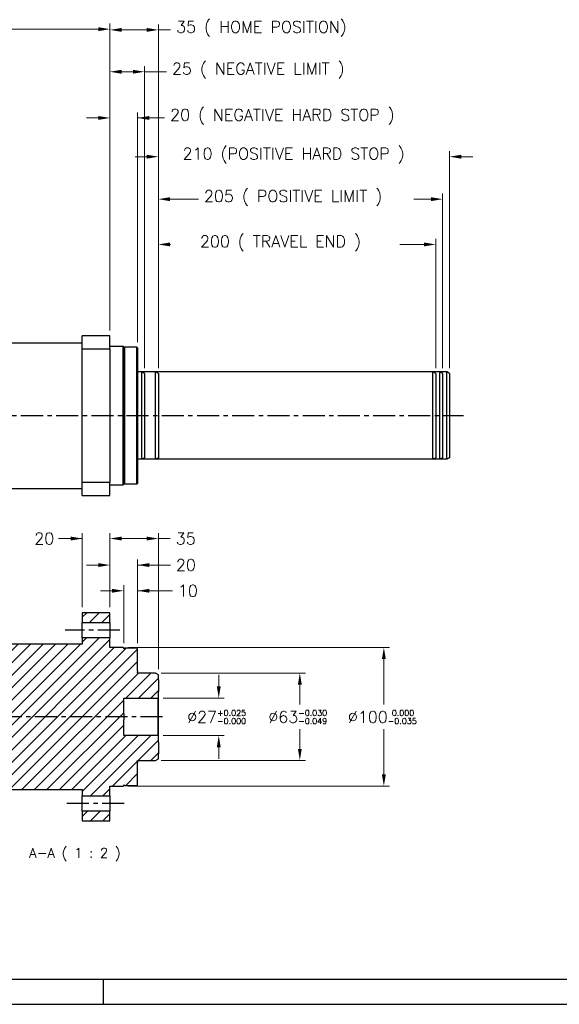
# Model space of a CAD drawing. Extents: x 22980 to 24665, y -1873 to -685.
# Tile 5 of 22: x 23761 to 24150, y -1873 to -1163. Entities that reach past the tile are written whole.
import ezdxf

# ---------------------------------------------------------------- set-up
doc = ezdxf.new("R2010")
doc.units = 0
doc.header["$LTSCALE"] = 25.4
doc.linetypes.add('CENTER', pattern=[2, 1.25, -0.25, 0.25, -0.25])
doc.layers.get('0').update_dxf_attribs({"linetype": 'CONTINUOUS'})
doc.layers.get('Defpoints').update_dxf_attribs({"linetype": 'CONTINUOUS'})
for name, color, linetype in [('ATA-CENTER', 133, 'CENTER'), ('ATA-HATCH', 252, 'CONTINUOUS'), ('ATA-TEXT', 7, 'CONTINUOUS')]:
    doc.layers.add(name, color=color, linetype=linetype)
doc.layers.add('ATA-DIM', color=252, linetype='CONTINUOUS', lineweight=25)
doc.styles.get("Standard").update_dxf_attribs({"font": 'simplex.shx'})
doc.dimstyles.new('ata_A1', dxfattribs={"dimtxt": 4.2, "dimasz": 4.2, "dimexe": 2, "dimexo": 2, "dimgap": 2, "dimtad": 0, "dimtih": 1, "dimtoh": 1, "dimdec": 6, "dimdsep": 46, "dimtxsty": 'Standard', "dimcen": 0, "dimclrd": 252, "dimclre": 252, "dimclrt": 4, "dimadec": 6, "dimazin": 2, "dimtfac": 1, "dimtdec": 6, "dimtofl": 0, "dimtmove": 0, "dimatfit": 3, "dimfxl": 0, "dimtolj": 1, "dimtzin": 0, "dimlwd": 0, "dimlwe": 0, "dimarcsym": 0})

# ---------------------------------------------------------------- blocks, each defined once
blk = doc.blocks.new('*D19155')
at = {"layer": 'ATA-DIM', "color": 252, "lineweight": 0}
for p, q in [((23827.56, -1575.07), (23819.16, -1575.07)), ((23835.96, -1612.97), (23835.96, -1571.07)), ((23845.96, -1612.97), (23845.96, -1571.07)), ((23845.96, -1575.07), (23870.99, -1575.07)), ((23854.36, -1575.07), (23862.76, -1575.07))]:
    blk.add_line(p, q, dxfattribs=at)
at = {"layer": 'ATA-DIM', "color": 252}
for points in [[(23827.56, -1576.47), (23827.56, -1573.67), (23835.96, -1575.07)], [(23854.36, -1573.67), (23854.36, -1576.47), (23845.96, -1575.07)]]:
    blk.add_solid(points, dxfattribs=at)
at = {"layer": 'Defpoints', "color": 0}
for p in [(23835.96, -1575.07), (23835.96, -1616.97), (23845.96, -1616.97)]:
    blk.add_point(p, dxfattribs=at)
at = {"layer": 'ATA-DIM', "color": 4, "ltscale": 0.2, "insert": (23874.99, -1570.87), "char_height": 8.4, "attachment_point": 1}
blk.add_mtext('\\A1;10', dxfattribs=at)
blk = doc.blocks.new('*D19154')
at = {"layer": 'ATA-DIM', "color": 252, "lineweight": 0}
for p, q in [((23825.96, -1586.97), (23825.96, -1552.51)), ((23845.96, -1612.97), (23845.96, -1552.51)), ((23817.56, -1556.51), (23809.16, -1556.51)), ((23845.96, -1556.51), (23869.56, -1556.51)), ((23854.36, -1556.51), (23862.76, -1556.51))]:
    blk.add_line(p, q, dxfattribs=at)
at = {"layer": 'ATA-DIM', "color": 252}
for points in [[(23817.56, -1557.91), (23817.56, -1555.11), (23825.96, -1556.51)], [(23854.36, -1555.11), (23854.36, -1557.91), (23845.96, -1556.51)]]:
    blk.add_solid(points, dxfattribs=at)
at = {"layer": 'Defpoints', "color": 0}
for p in [(23825.96, -1556.51), (23825.96, -1590.97), (23845.96, -1616.97)]:
    blk.add_point(p, dxfattribs=at)
at = {"layer": 'ATA-DIM', "color": 4, "ltscale": 0.2, "insert": (23873.56, -1552.31), "char_height": 8.4, "attachment_point": 1}
blk.add_mtext('\\A1;20', dxfattribs=at)
blk = doc.blocks.new('*D19153')
at = {"layer": 'ATA-DIM', "color": 252, "lineweight": 0}
for p, q in [((23825.96, -1586.97), (23825.96, -1533.4)), ((23860.96, -1631.62), (23860.96, -1533.4)), ((23834.36, -1537.4), (23852.56, -1537.4)), ((23860.96, -1537.4), (23869.43, -1537.4))]:
    blk.add_line(p, q, dxfattribs=at)
at = {"layer": 'ATA-DIM', "color": 252}
for points in [[(23834.36, -1536), (23834.36, -1538.8), (23825.96, -1537.4)], [(23852.56, -1538.8), (23852.56, -1536), (23860.96, -1537.4)]]:
    blk.add_solid(points, dxfattribs=at)
at = {"layer": 'Defpoints', "color": 0}
for p in [(23860.96, -1537.4), (23825.96, -1590.97), (23860.96, -1635.62)]:
    blk.add_point(p, dxfattribs=at)
at = {"layer": 'ATA-DIM', "color": 4, "ltscale": 0.2, "insert": (23873.43, -1533.2), "char_height": 8.4, "attachment_point": 1}
blk.add_mtext('\\A1;35', dxfattribs=at)
blk = doc.blocks.new('*D19150')
at = {"layer": 'ATA-DIM', "color": 252, "lineweight": 0}
for p, q in [((23805.96, -1586.97), (23805.96, -1533.4)), ((23825.96, -1586.97), (23825.96, -1533.4)), ((23805.96, -1537.4), (23788.97, -1537.4)), ((23797.56, -1537.4), (23789.16, -1537.4)), ((23834.36, -1537.4), (23842.76, -1537.4))]:
    blk.add_line(p, q, dxfattribs=at)
at = {"layer": 'ATA-DIM', "color": 252}
for points in [[(23797.56, -1538.8), (23797.56, -1536), (23805.96, -1537.4)], [(23834.36, -1536), (23834.36, -1538.8), (23825.96, -1537.4)]]:
    blk.add_solid(points, dxfattribs=at)
at = {"layer": 'Defpoints', "color": 0}
for p in [(23805.96, -1537.4), (23805.96, -1590.97), (23825.96, -1590.97)]:
    blk.add_point(p, dxfattribs=at)
at = {"layer": 'ATA-DIM', "color": 4, "ltscale": 0.2, "insert": (23771.36, -1533.2), "char_height": 8.4, "attachment_point": 1}
blk.add_mtext('\\A1;20', dxfattribs=at)
blk = doc.blocks.new('*D19149')
at = {"layer": 'ATA-DIM', "color": 252, "lineweight": 0}
for p, q in [((23904.46, -1644.07), (23904.46, -1635.67)), ((23864.46, -1652.47), (23908.46, -1652.47)), ((23864.46, -1679.47), (23908.46, -1679.47)), ((23904.46, -1687.87), (23904.46, -1696.27))]:
    blk.add_line(p, q, dxfattribs=at)
at = {"layer": 'ATA-DIM', "color": 252}
for points in [[(23903.06, -1644.07), (23905.86, -1644.07), (23904.46, -1652.47)], [(23905.86, -1687.87), (23903.06, -1687.87), (23904.46, -1679.47)]]:
    blk.add_solid(points, dxfattribs=at)
at = {"layer": 'Defpoints', "color": 0}
for p in [(23860.46, -1652.47), (23904.46, -1652.47), (23860.46, -1679.47)]:
    blk.add_point(p, dxfattribs=at)
at = {"layer": 'ATA-DIM', "color": 4, "ltscale": 0.2, "insert": (23881.7, -1661.07), "char_height": 8.4, "attachment_point": 1}
blk.add_mtext('\\A1;%%C27{\\H4.200000;\\S+0.025^ -0.000;}', dxfattribs=at)
blk = doc.blocks.new('*D19137')
at = {"layer": 'ATA-DIM', "color": 252, "lineweight": 0}
for p, q in [((23312.96, -1263.24), (23312.96, -1165.99)), ((23321.36, -1169.99), (23644, -1169.99)), ((23817.56, -1169.99), (23694.92, -1169.99)), ((23825.96, -1387.24), (23825.96, -1165.99))]:
    blk.add_line(p, q, dxfattribs=at)
at = {"layer": 'ATA-DIM', "color": 252}
for points in [[(23321.36, -1168.59), (23321.36, -1171.39), (23312.96, -1169.99)], [(23817.56, -1171.39), (23817.56, -1168.59), (23825.96, -1169.99)]]:
    blk.add_solid(points, dxfattribs=at)
at = {"layer": 'Defpoints', "color": 0}
for p in [(23825.96, -1169.99), (23312.96, -1267.24), (23825.96, -1391.24)]:
    blk.add_point(p, dxfattribs=at)
at = {"layer": 'ATA-DIM', "color": 4, "ltscale": 0.2, "insert": (23648, -1165.79), "char_height": 8.4, "attachment_point": 1}
blk.add_mtext('\\A1;   513', dxfattribs=at)
blk = doc.blocks.new('*D19152')
at = {"layer": 'ATA-DIM', "color": 252, "lineweight": 0}
for p, q in [((23839.46, -1615.97), (24027.58, -1615.97)), ((24023.58, -1624.37), (24023.58, -1657.07)), ((24023.58, -1707.57), (24023.58, -1674.87)), ((23839.46, -1715.97), (24027.58, -1715.97))]:
    blk.add_line(p, q, dxfattribs=at)
at = {"layer": 'ATA-DIM', "color": 252}
for points in [[(24024.98, -1624.37), (24022.18, -1624.37), (24023.58, -1615.97)], [(24022.18, -1707.57), (24024.98, -1707.57), (24023.58, -1715.97)]]:
    blk.add_solid(points, dxfattribs=at)
at = {"layer": 'Defpoints', "color": 0}
for p in [(23835.46, -1615.97), (23835.46, -1715.97), (24023.58, -1715.97)]:
    blk.add_point(p, dxfattribs=at)
at = {"layer": 'ATA-DIM', "color": 4, "ltscale": 0.2, "insert": (23997.62, -1661.07), "char_height": 8.4, "attachment_point": 1}
blk.add_mtext('\\A1;%%C100{\\H4.200000;\\S 0.000^ -0.035;}', dxfattribs=at)
blk = doc.blocks.new('*D19151')
at = {"layer": 'ATA-DIM', "color": 252, "lineweight": 0}
for p, q in [((23862.96, -1634.47), (23966.96, -1634.47)), ((23962.96, -1642.87), (23962.96, -1657.07)), ((23962.96, -1689.07), (23962.96, -1674.87)), ((23862.96, -1697.47), (23966.96, -1697.47))]:
    blk.add_line(p, q, dxfattribs=at)
at = {"layer": 'ATA-DIM', "color": 252}
for points in [[(23964.36, -1642.87), (23961.56, -1642.87), (23962.96, -1634.47)], [(23961.56, -1689.07), (23964.36, -1689.07), (23962.96, -1697.47)]]:
    blk.add_solid(points, dxfattribs=at)
at = {"layer": 'Defpoints', "color": 0}
for p in [(23858.96, -1634.47), (23858.96, -1697.47), (23962.96, -1697.47)]:
    blk.add_point(p, dxfattribs=at)
at = {"layer": 'ATA-DIM', "color": 4, "ltscale": 0.2, "insert": (23940.2, -1661.07), "char_height": 8.4, "attachment_point": 1}
blk.add_mtext('\\A1;%%C63{\\H4.200000;\\S-0.030^ -0.049;}', dxfattribs=at)
blk = doc.blocks.new('*D19144')
at = {"layer": 'ATA-DIM', "color": 252, "lineweight": 0}
for p, q in [((23860.96, -1414.39), (23860.96, -1288.61)), ((24065.96, -1414.39), (24065.96, -1288.61)), ((23869.36, -1292.61), (23889.83, -1292.61)), ((24057.56, -1292.61), (24045.25, -1292.61))]:
    blk.add_line(p, q, dxfattribs=at)
at = {"layer": 'ATA-DIM', "color": 252}
for points in [[(23869.36, -1291.21), (23869.36, -1294.01), (23860.96, -1292.61)], [(24057.56, -1294.01), (24057.56, -1291.21), (24065.96, -1292.61)]]:
    blk.add_solid(points, dxfattribs=at)
at = {"layer": 'Defpoints', "color": 0}
for p in [(24065.96, -1292.61), (23860.96, -1418.39), (24065.96, -1418.39)]:
    blk.add_point(p, dxfattribs=at)
at = {"layer": 'ATA-DIM', "color": 4, "ltscale": 0.2, "insert": (23893.83, -1286.23), "char_height": 8.4, "attachment_point": 1}
blk.add_mtext('\\A1;205 ( POSITIVE LIMIT )', dxfattribs=at)
blk = doc.blocks.new('*D19142')
at = {"layer": 'ATA-DIM', "color": 252, "lineweight": 0}
for p, q in [((23852.56, -1261.96), (23844.16, -1261.96)), ((23860.96, -1414.39), (23860.96, -1257.96)), ((24070.96, -1414.39), (24070.96, -1257.96)), ((24079.36, -1261.96), (24087.76, -1261.96))]:
    blk.add_line(p, q, dxfattribs=at)
at = {"layer": 'ATA-DIM', "color": 252}
for points in [[(23852.56, -1263.36), (23852.56, -1260.56), (23860.96, -1261.96)], [(24079.36, -1260.56), (24079.36, -1263.36), (24070.96, -1261.96)]]:
    blk.add_solid(points, dxfattribs=at)
at = {"layer": 'Defpoints', "color": 0}
for p in [(24070.96, -1261.96), (23860.96, -1418.39), (24070.96, -1418.39)]:
    blk.add_point(p, dxfattribs=at)
at = {"layer": 'ATA-DIM', "color": 4, "ltscale": 0.2, "insert": (23878.41, -1255.58), "char_height": 8.4, "attachment_point": 1}
blk.add_mtext('\\A1;210 (POSITIVE HARD STOP )', dxfattribs=at)
blk = doc.blocks.new('*D19141')
at = {"layer": 'ATA-DIM', "color": 252, "lineweight": 0}
for p, q in [((23860.96, -1414.39), (23860.96, -1321.26)), ((23869.36, -1325.26), (23869.59, -1325.26)), ((24052.56, -1325.26), (24035.09, -1325.26)), ((24060.96, -1414.39), (24060.96, -1321.26))]:
    blk.add_line(p, q, dxfattribs=at)
at = {"layer": 'ATA-DIM', "color": 252}
for points in [[(23869.36, -1323.86), (23869.36, -1326.66), (23860.96, -1325.26)], [(24052.56, -1326.66), (24052.56, -1323.86), (24060.96, -1325.26)]]:
    blk.add_solid(points, dxfattribs=at)
at = {"layer": 'Defpoints', "color": 0}
for p in [(24060.96, -1325.26), (23860.96, -1418.39), (24060.96, -1418.39)]:
    blk.add_point(p, dxfattribs=at)
at = {"layer": 'ATA-DIM', "color": 4, "ltscale": 0.2, "insert": (23873.59, -1318.88), "char_height": 8.4, "attachment_point": 1}
blk.add_mtext('\\A1;   200 ( TRAVEL END )', dxfattribs=at)
blk = doc.blocks.new('*D19140')
at = {"layer": 'ATA-DIM', "color": 252, "lineweight": 0}
for p, q in [((23825.96, -1387.24), (23825.96, -1166.51)), ((23834.36, -1170.51), (23852.56, -1170.51)), ((23860.96, -1414.39), (23860.96, -1166.51)), ((23860.96, -1170.51), (23869.73, -1170.51))]:
    blk.add_line(p, q, dxfattribs=at)
at = {"layer": 'ATA-DIM', "color": 252}
for points in [[(23834.36, -1169.11), (23834.36, -1171.91), (23825.96, -1170.51)], [(23852.56, -1171.91), (23852.56, -1169.11), (23860.96, -1170.51)]]:
    blk.add_solid(points, dxfattribs=at)
at = {"layer": 'Defpoints', "color": 0}
for p in [(23860.96, -1170.51), (23825.96, -1391.24), (23860.96, -1418.39)]:
    blk.add_point(p, dxfattribs=at)
at = {"layer": 'ATA-DIM', "color": 4, "ltscale": 0.2, "insert": (23873.73, -1164.13), "char_height": 8.4, "attachment_point": 1}
blk.add_mtext('\\A1;35 ( HOME POSITION)', dxfattribs=at)
blk = doc.blocks.new('*D19139')
at = {"layer": 'ATA-DIM', "color": 252, "lineweight": 0}
for p, q in [((23825.96, -1387.24), (23825.96, -1196.7)), ((23850.96, -1414.39), (23850.96, -1196.7)), ((23834.36, -1200.7), (23842.56, -1200.7)), ((23850.96, -1200.7), (23866.71, -1200.7))]:
    blk.add_line(p, q, dxfattribs=at)
at = {"layer": 'ATA-DIM', "color": 252}
for points in [[(23834.36, -1199.3), (23834.36, -1202.1), (23825.96, -1200.7)], [(23842.56, -1202.1), (23842.56, -1199.3), (23850.96, -1200.7)]]:
    blk.add_solid(points, dxfattribs=at)
at = {"layer": 'Defpoints', "color": 0}
for p in [(23850.96, -1200.7), (23825.96, -1391.24), (23850.96, -1418.39)]:
    blk.add_point(p, dxfattribs=at)
at = {"layer": 'ATA-DIM', "color": 4, "ltscale": 0.2, "insert": (23870.71, -1194.31), "char_height": 8.4, "attachment_point": 1}
blk.add_mtext('\\A1;25 ( NEGATIVE LIMIT )', dxfattribs=at)
blk = doc.blocks.new('*D19138')
at = {"layer": 'ATA-DIM', "color": 252, "lineweight": 0}
for p, q in [((23817.56, -1234.02), (23809.16, -1234.02)), ((23825.96, -1387.24), (23825.96, -1230.02)), ((23845.96, -1395.74), (23845.96, -1230.02)), ((23845.96, -1234.02), (23865.36, -1234.02)), ((23854.36, -1234.02), (23862.76, -1234.02))]:
    blk.add_line(p, q, dxfattribs=at)
at = {"layer": 'ATA-DIM', "color": 252}
for points in [[(23817.56, -1235.42), (23817.56, -1232.62), (23825.96, -1234.02)], [(23854.36, -1232.62), (23854.36, -1235.42), (23845.96, -1234.02)]]:
    blk.add_solid(points, dxfattribs=at)
at = {"layer": 'Defpoints', "color": 0}
for p in [(23845.96, -1234.02), (23825.96, -1391.24), (23845.96, -1399.74)]:
    blk.add_point(p, dxfattribs=at)
at = {"layer": 'ATA-DIM', "color": 4, "ltscale": 0.2, "insert": (23869.36, -1227.64), "char_height": 8.4, "attachment_point": 1}
blk.add_mtext('\\A1;20 ( NEGATIVE HARD STOP )', dxfattribs=at)
blk = doc.blocks.new('ata-Border-A1-002')
blk.add_line((834, 9), (7, 9))
at = {"color": 253, "ltscale": 0.5}
for p, q in [((420.5, 9), (420.5, 0)), ((0, 0), (841, 0))]:
    blk.add_line(p, q, dxfattribs=at)

msp = doc.modelspace()

# ---------------------------------------------------------------- hatches: boundary and pattern name
at = {"layer": 'ATA-HATCH'}
h = msp.add_hatch(dxfattribs=at)
h.set_pattern_fill('ANSI31', color=256, scale=2)
h.set_pattern_definition([(45, (21589.3145, -5283.627), (-4.490128, 4.490128), [])])
edge = h.paths.add_edge_path()
edge.add_line((23749.4601636, -1613.4671546), (23744.4601636, -1618.4671546))
edge.add_line((23744.4601636, -1618.4671546), (23738.9601636, -1618.4671546))
edge.add_line((23738.9601636, -1618.4671546), (23738.9601636, -1614.3351411))
edge.add_line((23738.9601636, -1614.3351411), (23704.3775612, -1614.3351411))
edge.add_spline(control_points=[(23704.3775612, -1614.3351411), (23707.6210525, -1627.4072897), (23734.8704492, -1654.353279), (23694.3830616, -1681.4725747), (23692.5018202, -1703.7200064), (23693.3037416, -1713.4671546)], knot_values=[29.9534320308, 29.9534320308, 29.9534320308, 29.9534320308, 51.1145879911, 70.827834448, 85.1607967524, 85.1607967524, 85.1607967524, 85.1607967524], degree=3, periodic=0)
edge.add_line((23693.3037416, -1713.4671546), (23744.4601636, -1713.4671546))
edge.add_line((23744.4601636, -1713.4671546), (23749.4601636, -1718.4671546))
edge.add_line((23749.4601636, -1718.4671546), (23805.9601636, -1718.4671546))
edge.add_line((23805.9601636, -1718.4671546), (23805.9601636, -1722.9673361))
edge.add_line((23805.9601636, -1722.9673361), (23825.9601636, -1722.9673361))
edge.add_line((23825.9601636, -1722.9673361), (23825.9601636, -1715.9671546))
edge.add_line((23825.9601636, -1715.9671546), (23835.4601636, -1715.9671546))
edge.add_line((23835.4601636, -1715.9671546), (23835.9601636, -1715.4671546))
edge.add_line((23835.9601636, -1715.4671546), (23835.9601636, -1714.9671546))
edge.add_line((23835.9601636, -1714.9671546), (23836.4601636, -1715.4671546))
edge.add_line((23836.4601636, -1715.4671546), (23845.4601636, -1715.4671546))
edge.add_line((23845.4601636, -1715.4671546), (23845.9601636, -1714.9671546))
edge.add_line((23845.9601636, -1714.9671546), (23845.9601636, -1699.2171546))
edge.add_line((23845.9601636, -1699.2171546), (23845.9601636, -1698.4675336))
edge.add_line((23845.9601636, -1698.4675336), (23845.9601636, -1697.6671546))
edge.add_line((23845.9601636, -1697.6671546), (23845.9601636, -1697.4671546))
edge.add_line((23845.9601636, -1697.4671546), (23858.9601636, -1697.4671546))
edge.add_line((23858.9601636, -1697.4671546), (23860.9601636, -1696.3124541))
edge.add_line((23860.9601636, -1696.3124541), (23860.9601636, -1692.6551144))
edge.add_line((23860.9601636, -1692.6551144), (23860.9601636, -1684.2791822))
edge.add_line((23860.9601636, -1684.2791822), (23860.9601636, -1679.9671546))
edge.add_line((23860.9601636, -1679.9671546), (23860.4601636, -1679.4671546))
edge.add_line((23860.4601636, -1679.4671546), (23835.9601636, -1679.4671546))
edge.add_line((23835.9601636, -1679.4671546), (23835.9601636, -1668.0921546))
edge.add_line((23835.9601636, -1668.0921546), (23835.9601636, -1663.8421546))
edge.add_line((23835.9601636, -1663.8421546), (23835.9601636, -1652.4671546))
edge.add_line((23835.9601636, -1652.4671546), (23860.4601636, -1652.4671546))
edge.add_line((23860.4601636, -1652.4671546), (23860.9601636, -1651.9671546))
edge.add_line((23860.9601636, -1651.9671546), (23860.9601636, -1647.655127))
edge.add_line((23860.9601636, -1647.655127), (23860.9601636, -1639.2791948))
edge.add_line((23860.9601636, -1639.2791948), (23860.9601636, -1635.6218551))
edge.add_line((23860.9601636, -1635.6218551), (23858.9601636, -1634.4671546))
edge.add_line((23858.9601636, -1634.4671546), (23845.9601636, -1634.4671546))
edge.add_line((23845.9601636, -1634.4671546), (23845.9601636, -1634.2671546))
edge.add_line((23845.9601636, -1634.2671546), (23845.9601636, -1633.4667756))
edge.add_line((23845.9601636, -1633.4667756), (23845.9601636, -1632.7171546))
edge.add_line((23845.9601636, -1632.7171546), (23845.9601636, -1616.9671546))
edge.add_line((23845.9601636, -1616.9671546), (23845.4601636, -1616.4671546))
edge.add_line((23845.4601636, -1616.4671546), (23836.4601636, -1616.4671546))
edge.add_line((23836.4601636, -1616.4671546), (23835.9601636, -1616.9671546))
edge.add_line((23835.9601636, -1616.9671546), (23835.9601636, -1616.4671546))
edge.add_line((23835.9601636, -1616.4671546), (23835.4601636, -1615.9671546))
edge.add_line((23835.4601636, -1615.9671546), (23825.9601636, -1615.9671546))
edge.add_line((23825.9601636, -1615.9671546), (23825.9601636, -1608.9669731))
edge.add_line((23825.9601636, -1608.9669731), (23805.9601636, -1608.9669731))
edge.add_line((23805.9601636, -1608.9669731), (23805.9601636, -1613.4671546))
edge.add_line((23805.9601636, -1613.4671546), (23749.4601636, -1613.4671546))
h.paths.add_polyline_path([(23805.9601636, -1590.9671546), (23805.9601636, -1597.9673711), (23825.9601636, -1597.9673711), (23825.9601636, -1590.9671546)])
h.paths.add_polyline_path([(23805.9601636, -1733.9669381), (23805.9601636, -1740.9671546), (23825.9601636, -1740.9671546), (23825.9601636, -1733.9669381)])

# ---------------------------------------------------------------- linework, layer by layer
for p, q in [((23825.9601636, -1391.2400297), (23805.9601636, -1391.2400297)), ((23805.9601636, -1400.586629), (23805.9601636, -1391.2400297)), ((23825.9601636, -1400.586629), (23825.9601636, -1391.2400297)), ((23753.9601636, -1396.2400297), (23805.9601636, -1396.2400297)), ((23825.9601636, -1398.7400297), (23835.4601636, -1398.7400297)), ((23835.9601636, -1399.2400297), (23835.4601636, -1398.7400297)), ((23835.4601636, -1498.7400297), (23835.4601636, -1398.7400297)), ((23805.9601636, -1400.586629), (23825.9601636, -1400.586629)), ((23805.9601636, -1496.8934304), (23805.9601636, -1400.586629)), ((23825.9601636, -1400.586629), (23825.9601636, -1496.8934304)), ((23835.9601636, -1399.7400297), (23836.4601636, -1399.2400297)), ((23835.9601636, -1399.2400297), (23835.9601636, -1498.2400297)), ((23845.4601636, -1399.2400297), (23836.4601636, -1399.2400297)), ((23836.4601636, -1399.2400297), (23836.4601636, -1498.2400297)), ((23845.9601636, -1399.7400297), (23845.4601636, -1399.2400297)), ((23845.4601636, -1498.2400297), (23845.4601636, -1399.2400297)), ((23845.9601636, -1399.7400297), (23845.9601636, -1497.7400297)), ((23858.9601636, -1417.2400297), (23845.9601636, -1417.2400297)), ((23860.9601636, -1418.3947303), (23858.9601636, -1417.2400297)), ((23858.9601636, -1480.2400297), (23858.9601636, -1417.2400297)), ((23860.9601636, -1418.3947303), (23860.9601636, -1479.0853292)), ((23858.9601636, -1480.2400297), (23845.9601636, -1480.2400297)), ((23860.9601636, -1479.0853292), (23858.9601636, -1480.2400297)), ((23825.9601636, -1496.8934304), (23805.9601636, -1496.8934304)), ((23805.9601636, -1506.2400297), (23805.9601636, -1496.8934304)), ((23825.9601636, -1506.2400297), (23825.9601636, -1496.8934304)), ((23835.9601636, -1498.2400297), (23835.4601636, -1498.7400297)), ((23835.9601636, -1497.7400297), (23836.4601636, -1498.2400297)), ((23845.4601636, -1498.2400297), (23836.4601636, -1498.2400297)), ((23845.9601636, -1497.7400297), (23845.4601636, -1498.2400297)), ((23753.9601636, -1501.2400297), (23805.9601636, -1501.2400297)), ((23825.9601636, -1498.7400297), (23835.4601636, -1498.7400297)), ((23805.9601636, -1506.2400297), (23825.9601636, -1506.2400297)), ((23805.9601636, -1590.9671546), (23805.9601636, -1597.9673711)), ((23825.9601636, -1590.9671546), (23805.9601636, -1590.9671546)), ((23825.9601636, -1597.9673711), (23825.9601636, -1590.9671546)), ((23805.9601636, -1608.9669731), (23805.9601636, -1597.9673711)), ((23805.9601636, -1597.9673711), (23825.9601636, -1597.9673711)), ((23825.9601636, -1597.9673711), (23825.9601636, -1608.9669731)), ((23805.9601636, -1608.9669731), (23805.9601636, -1613.4671546)), ((23825.9601636, -1608.9669731), (23805.9601636, -1608.9669731)), ((23825.9601636, -1615.9671546), (23825.9601636, -1608.9669731)), ((23805.9601636, -1613.4671546), (23749.4601636, -1613.4671546)), ((23835.4601636, -1615.9671546), (23825.9601636, -1615.9671546)), ((23835.9601636, -1616.4671546), (23835.4601636, -1615.9671546)), ((23836.4601636, -1616.4671546), (23835.9601636, -1616.9671546)), ((23835.9601636, -1616.9671546), (23835.9601636, -1616.4671546)), ((23845.4601636, -1616.4671546), (23836.4601636, -1616.4671546)), ((23845.9601636, -1616.9671546), (23845.4601636, -1616.4671546)), ((23845.9601636, -1632.7171546), (23845.9601636, -1616.9671546)), ((23845.9601636, -1632.7171546), (23845.9601636, -1633.4667756)), ((23845.9601636, -1634.2671546), (23845.9601636, -1633.4667756)), ((23845.9601636, -1634.4671546), (23845.9601636, -1634.2671546)), ((23858.9601636, -1634.4671546), (23845.9601636, -1634.4671546)), ((23860.9601636, -1635.6218551), (23858.9601636, -1634.4671546)), ((23860.9601636, -1639.2791948), (23860.9601636, -1635.6218551)), ((23860.9601636, -1639.2791948), (23860.9601636, -1647.655127)), ((23835.9601636, -1652.4671546), (23860.4601636, -1652.4671546)), ((23835.9601636, -1663.8421546), (23835.9601636, -1652.4671546)), ((23860.4601636, -1652.4671546), (23860.9601636, -1651.9671546)), ((23860.4601636, -1652.4671546), (23860.4601636, -1679.4671546)), ((23860.9601636, -1651.9671546), (23860.9601636, -1647.655127)), ((23860.9601636, -1679.9671546), (23860.9601636, -1651.9671546)), ((23835.9601636, -1663.8421546), (23835.9601636, -1668.0921546)), ((23835.9601636, -1679.4671546), (23835.9601636, -1668.0921546)), ((23860.4601636, -1679.4671546), (23835.9601636, -1679.4671546)), ((23860.9601636, -1679.9671546), (23860.4601636, -1679.4671546)), ((23860.9601636, -1684.2791822), (23860.9601636, -1679.9671546)), ((23860.9601636, -1684.2791822), (23860.9601636, -1692.6551144)), ((23858.9601636, -1697.4671546), (23860.9601636, -1696.3124541)), ((23860.9601636, -1696.3124541), (23860.9601636, -1692.6551144)), ((23845.9601636, -1697.6671546), (23845.9601636, -1697.4671546)), ((23845.9601636, -1697.4671546), (23858.9601636, -1697.4671546)), ((23845.9601636, -1698.4675336), (23845.9601636, -1697.6671546)), ((23845.9601636, -1698.4675336), (23845.9601636, -1699.2171546)), ((23845.9601636, -1714.9671546), (23845.9601636, -1699.2171546)), ((23749.4601636, -1718.4671546), (23805.9601636, -1718.4671546)), ((23805.9601636, -1718.4671546), (23805.9601636, -1722.9673361)), ((23825.9601636, -1715.9671546), (23835.4601636, -1715.9671546)), ((23825.9601636, -1722.9673361), (23825.9601636, -1715.9671546)), ((23835.4601636, -1715.9671546), (23835.9601636, -1715.4671546)), ((23835.9601636, -1714.9671546), (23836.4601636, -1715.4671546)), ((23835.9601636, -1715.4671546), (23835.9601636, -1714.9671546)), ((23836.4601636, -1715.4671546), (23845.4601636, -1715.4671546)), ((23845.4601636, -1715.4671546), (23845.9601636, -1714.9671546)), ((23805.9601636, -1733.9669381), (23805.9601636, -1722.9673361)), ((23805.9601636, -1722.9673361), (23825.9601636, -1722.9673361)), ((23825.9601636, -1722.9673361), (23825.9601636, -1733.9669381)), ((23805.9601636, -1733.9669381), (23805.9601636, -1740.9671546)), ((23825.9601636, -1733.9669381), (23805.9601636, -1733.9669381)), ((23825.9601636, -1740.9671546), (23825.9601636, -1733.9669381)), ((23805.9601636, -1740.9671546), (23825.9601636, -1740.9671546))]:
    msp.add_line(p, q)
at = {"color": 251}
for p, q in [((24058.9601636, -1417.2400297), (23845.9601636, -1417.2400297)), ((24058.9601636, -1417.2400297), (23845.9601636, -1417.2400297)), ((23850.9601636, -1418.3947303), (23848.9601636, -1417.2400297)), ((23848.9601636, -1480.2400297), (23848.9601636, -1417.2400297)), ((23850.9601636, -1418.3947303), (23850.9601636, -1479.0853292)), ((24068.9601636, -1417.2400297), (23895.9601636, -1417.2400297)), ((24060.9601636, -1418.3947303), (24058.9601636, -1417.2400297)), ((24058.9601636, -1480.2400297), (24058.9601636, -1417.2400297)), ((24060.9601636, -1418.3947303), (24060.9601636, -1479.0853292)), ((24065.9601636, -1418.3947303), (24063.9601636, -1417.2400297)), ((24063.9601636, -1480.2400297), (24063.9601636, -1417.2400297)), ((24065.9601636, -1418.3947303), (24065.9601636, -1479.0853292)), ((24070.9601636, -1418.3947303), (24068.9601636, -1417.2400297)), ((24068.9601636, -1480.2400297), (24068.9601636, -1417.2400297)), ((24070.9601636, -1418.3947303), (24070.9601636, -1479.0853292)), ((24058.9601636, -1480.2400297), (23845.9601636, -1480.2400297)), ((24058.9601636, -1480.2400297), (23845.9601636, -1480.2400297)), ((23850.9601636, -1479.0853292), (23848.9601636, -1480.2400297)), ((24068.9601636, -1480.2400297), (23895.9601636, -1480.2400297)), ((24060.9601636, -1479.0853292), (24058.9601636, -1480.2400297)), ((24065.9601636, -1479.0853292), (24063.9601636, -1480.2400297)), ((24070.9601636, -1479.0853292), (24068.9601636, -1480.2400297))]:
    msp.add_line(p, q, dxfattribs=at)
at = {"layer": 'ATA-CENTER', "ltscale": 0.5}
for p, q in [((23330.0165355, -1448.7400297), (24081.0948111, -1448.7400297)), ((23833.0609465, -1603.4671721), (23793.6947104, -1603.4671721)), ((23863.9601636, -1665.9671546), (23690.6418935, -1665.9671546)), ((23836.2299688, -1728.4671371), (23794.1135427, -1728.4671371))]:
    msp.add_line(p, q, dxfattribs=at)

# ---------------------------------------------------------------- block references
at = {"xscale": 2, "yscale": 2, "zscale": 2}
msp.add_blockref('ata-Border-A1-002', (22980.1379207, -1873.3364804), dxfattribs=at)
msp.add_blockref('ata-Border-A1-002', (22980.1379207, -1873.3364804), dxfattribs=at)

# ---------------------------------------------------------------- texts
at = {"layer": 'ATA-TEXT', "insert": (23767.7539199, -1769.9718402), "char_height": 6.999999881, "attachment_point": 7}
msp.add_mtext('A-A ( 1 : 2 )', dxfattribs=at)

# ---------------------------------------------------------------- dimensions: what is measured, and where the dimension line sits
at = {"layer": 'ATA-DIM'}
for base, p1, p2, angle, text, override, picture, middle in [((23860.9601636, -1170.5128357), (23825.9601636, -1391.2400297), (23860.9601636, -1418.3947303), 180, '<> ( HOME POSITION)', {"dimscale": 2, "dimdec": 3, "dimtfac": 0.857143, "dimtdec": 2}, '*D19140', (23942.9460828, -1170.5128357)), ((23825.9601636, -1169.9931362), (23312.9601636, -1267.2400297), (23825.9601636, -1391.2400297), 180, '   <>', {"dimscale": 2, "dimdec": 3, "dimpost": '', "dimtol": 0, "dimlim": 0, "dimtp": 0, "dimtm": 0, "dimtfac": 0.857143, "dimtdec": 2, "dimtolj": 1, "dimtzin": 0}, '*D19137', (23669.4601636, -1169.9931362)), ((23850.9601636, -1200.6986591), (23825.9601636, -1391.2400297), (23850.9601636, -1418.3947303), 180, '<> ( NEGATIVE LIMIT )', {"dimscale": 2, "dimdec": 3, "dimtfac": 0.857143, "dimtdec": 2}, '*D19139', (23943.0778643, -1200.6986591)), ((23845.9601636, -1234.0190046), (23825.9601636, -1391.2400297), (23845.9601636, -1399.7400297), 180, '<> ( NEGATIVE HARD STOP )', {"dimscale": 2, "dimdec": 3, "dimtfac": 0.857143, "dimtdec": 2}, '*D19138', (23963.8566606, -1234.0190046)), ((24070.9601636, -1261.9612405), (23860.9601636, -1418.3947303), (24070.9601636, -1418.3947303), 180, '<> (POSITIVE HARD STOP )', {"dimscale": 2, "dimdec": 3, "dimtol": 0, "dimlim": 0, "dimtp": 0, "dimtm": 0, "dimtfac": 0.857143, "dimtdec": 2, "dimtolj": 1, "dimtzin": 0}, '*D19142', (23969.633623, -1261.9612405)), ((24065.9601636, -1292.6118169), (23860.9601636, -1418.3947303), (24065.9601636, -1418.3947303), 180, '<> ( POSITIVE LIMIT )', {"dimscale": 2, "dimdec": 3, "dimtfac": 0.857143, "dimtdec": 2}, '*D19144', (23967.5376761, -1292.6118169)), ((24060.9601636, -1325.2605675), (23860.9601636, -1418.3947303), (24060.9601636, -1418.3947303), 180, '   <> ( TRAVEL END )', {"dimscale": 2, "dimdec": 3, "dimpost": '', "dimtfac": 0.857143, "dimtdec": 2}, '*D19141', (23952.342061, -1325.2605675)), ((24023.576843, -1715.9671546), (23835.4601636, -1615.9671546), (23835.4601636, -1715.9671546), 90, '%%C<>', {"dimscale": 2, "dimdec": 3, "dimtol": 1, "dimlim": 0, "dimtp": 0, "dimtm": 0.035, "dimtfac": 0.5, "dimtdec": 3, "dimtolj": 1, "dimtzin": 0}, '*D19152', (24023.576843, -1665.9671546)), ((23962.9601636, -1697.4671546), (23858.9601636, -1634.4671546), (23858.9601636, -1697.4671546), 90, '%%C<>', {"dimscale": 2, "dimdec": 3, "dimtol": 1, "dimlim": 0, "dimtp": -0.03, "dimtm": 0.049, "dimtfac": 0.5, "dimtdec": 3, "dimtolj": 1, "dimtzin": 0}, '*D19151', (23962.9601636, -1665.9671546)), ((23904.4601636, -1652.4671546), (23860.4601636, -1679.4671546), (23860.4601636, -1652.4671546), 90, '%%C<>', {"dimscale": 2, "dimdec": 3, "dimtol": 1, "dimlim": 0, "dimtp": 0.025, "dimtm": 1e-09, "dimtfac": 0.5, "dimtdec": 3, "dimtolj": 1, "dimtzin": 0}, '*D19149', (23904.4601636, -1665.9671546))]:
    dim = msp.add_linear_dim(base=base, p1=p1, p2=p2, angle=angle, text=text, dimstyle='ata_A1', override=override, dxfattribs=at)
    dim.commit()
    dim.dimension.update_dxf_attribs({"geometry": picture, "text_midpoint": middle, "dimtype": 160})
for base, p1, p2, picture, middle in [((23805.9601636, -1537.4008952), (23825.9601636, -1590.9671546), (23805.9601636, -1590.9671546), '*D19150', (23778.1673185, -1537.4008952)), ((23860.9601636, -1537.4008952), (23825.9601636, -1590.9671546), (23860.9601636, -1635.6218551), '*D19153', (23880.2343717, -1537.4008952)), ((23825.9601636, -1556.5088799), (23845.9601636, -1616.9671546), (23825.9601636, -1590.9671546), '*D19154', (23880.3601636, -1556.5088799))]:
    dim = msp.add_linear_dim(base=base, p1=p1, p2=p2, angle=180, dimstyle='ata_A1', override={"dimscale": 2, "dimdec": 3, "dimtfac": 0.857143, "dimtdec": 2}, dxfattribs=at)
    dim.commit()
    dim.dimension.update_dxf_attribs({"geometry": picture, "text_midpoint": middle, "dimtype": 160})
dim = msp.add_linear_dim(base=(23835.9601636, -1575.0663594), p1=(23845.9601636, -1616.9671546), p2=(23835.9601636, -1616.9671546), dimstyle='ata_A1', override={"dimscale": 2, "dimdec": 3, "dimtfac": 0.857143, "dimtdec": 2}, dxfattribs=at)
dim.commit()
dim.dimension.update_dxf_attribs({"geometry": '*D19155', "text_midpoint": (23880.9995369, -1575.0663594), "dimtype": 160})

doc.saveas('drawing.dxf')
